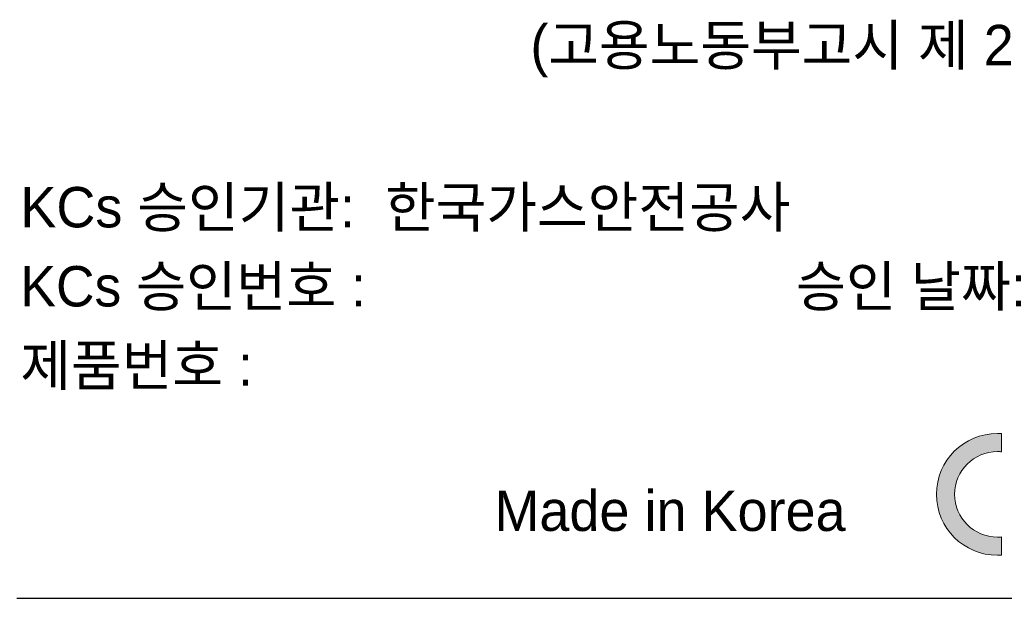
# Model space of a CAD drawing. Header units: millimetres. Extents: x 0 to 1427, y 0 to 1009.
# Tile 18 of 51: x 1010 to 1039, y 470 to 487. Entities that reach past the tile are written whole.
import ezdxf

# ---------------------------------------------------------------- set-up
doc = ezdxf.new("R2010")
doc.units = ezdxf.units.MM
doc.header["$LTSCALE"] = 65.395
doc.layers.get('0').update_dxf_attribs({"linetype": 'CONTINUOUS'})
doc.layers.add('레이어 1', color=7, linetype='CONTINUOUS')
doc.styles.get("Standard").update_dxf_attribs({"font": 'gothic.ttf'})

msp = doc.modelspace()

# ---------------------------------------------------------------- hatches: boundary and pattern name
at = {"layer": '레이어 1'}
h = msp.add_hatch(color=256, dxfattribs=at)
h.dxf.hatch_style = 2
edge = h.paths.add_edge_path()
edge.add_spline(control_points=[(1038.558, 471.808), (1037.871, 471.808), (1037.314, 472.366), (1037.314, 473.053), (1037.314, 473.739), (1037.871, 474.296), (1038.558, 474.296), (1038.597, 474.296), (1038.635, 474.294), (1038.674, 474.291), (1038.674, 474.291), (1038.674, 474.821), (1038.674, 474.821), (1038.635, 474.823), (1038.597, 474.824), (1038.558, 474.824), (1037.58, 474.824), (1036.786, 474.031), (1036.786, 473.053), (1036.786, 472.074), (1037.58, 471.28), (1038.558, 471.28), (1038.597, 471.28), (1038.635, 471.282), (1038.674, 471.285), (1038.674, 471.285), (1038.674, 471.814), (1038.674, 471.814), (1038.635, 471.811), (1038.597, 471.808), (1038.558, 471.808)], knot_values=[0, 0, 0, 0, 1, 1, 1, 2, 2, 2, 3, 3, 3, 4, 4, 4, 5, 5, 5, 6, 6, 6, 7, 7, 7, 8, 8, 8, 9, 9, 9, 10, 10, 10, 10], degree=3, periodic=0)

# ---------------------------------------------------------------- linework, layer by layer
msp.add_line((1010.028, 470.029), (1055.028, 470.029))
at = {"layer": '레이어 1', "lineweight": 0}
for points, knots in [([(1038.674, 474.821), (1038.635, 474.823), (1038.597, 474.824), (1038.558, 474.824), (1037.58, 474.824), (1036.786, 474.031), (1036.786, 473.053), (1036.786, 472.074), (1037.58, 471.28), (1038.558, 471.28), (1038.597, 471.28), (1038.635, 471.282), (1038.674, 471.285)], [4, 4, 4, 4, 5, 5, 5, 6, 6, 6, 7, 7, 7, 8, 8, 8, 8]), ([(1038.558, 471.808), (1037.871, 471.808), (1037.314, 472.366), (1037.314, 473.053), (1037.314, 473.739), (1037.871, 474.296), (1038.558, 474.296), (1038.597, 474.296), (1038.635, 474.294), (1038.674, 474.291)], [0, 0, 0, 0, 1, 1, 1, 2, 2, 2, 3, 3, 3, 3])]:
    msp.add_open_spline(points, degree=3, knots=knots, dxfattribs=at)
for points in [[(1038.674, 474.291), (1038.674, 474.291), (1038.674, 474.821), (1038.674, 474.821)], [(1038.674, 471.814), (1038.635, 471.811), (1038.597, 471.808), (1038.558, 471.808)], [(1038.674, 471.285), (1038.674, 471.285), (1038.674, 471.814), (1038.674, 471.814)]]:
    msp.add_open_spline(points, degree=3, dxfattribs=at)

# ---------------------------------------------------------------- texts
at = {"layer": '레이어 1'}
for s, height, p in [('                                  (고용노동부고시 제 2013-54호) ', 1.17496, (1010.127, 485.532)), ('KCs 승인기관:  한국가스안전공사', 1.17496, (1010.127, 480.817)), ('KCs 승인번호 :                             승인 날짜:                      ', 1.17496, (1010.127, 478.517)), ('제품번호 : ', 1.175, (1010.127, 476.217)), ('Made in Korea', 1.17496, (1023.922, 471.988))]:
    msp.add_text(s, height=height, dxfattribs=at).set_placement(p)

doc.saveas('drawing.dxf')
